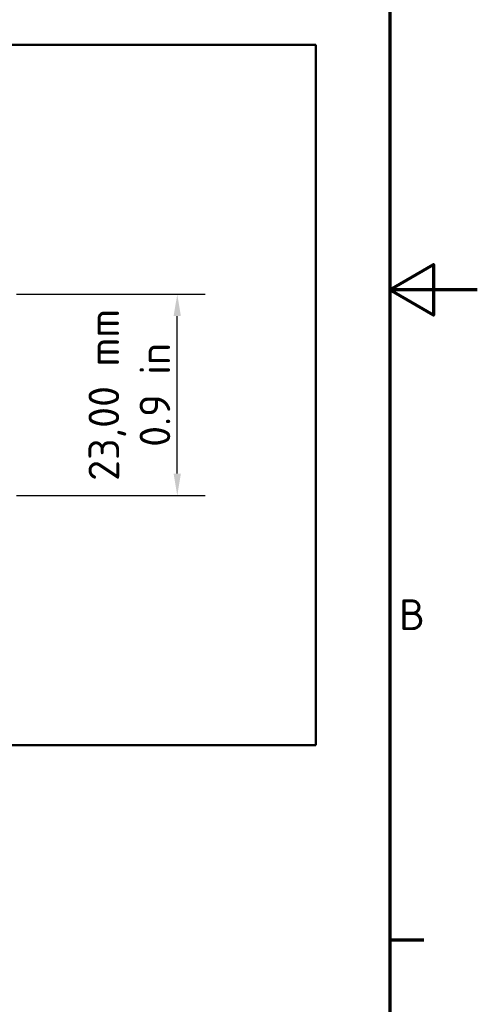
# Model space of a CAD drawing. Header units: millimetres. Extents: x 0 to 420, y 0 to 297.
# Tile 7 of 8: x 368 to 420, y 67 to 179. Entities that reach past the tile are written whole.
import ezdxf

# ---------------------------------------------------------------- set-up
doc = ezdxf.new("R2010")
doc.units = ezdxf.units.MM
for name, color, linetype, lineweight in [('Bemaßung (ISO)', 7, 'Continuous', 25), ('Rahmen (ISO)', 7, 'Continuous', 70), ('Sichtbar (ISO)', 7, 'Continuous', 50)]:
    doc.layers.add(name, color=color, linetype=linetype, lineweight=lineweight)
doc.styles.add('Notiztext (DIN)', font='isocpeur.ttf')
doc.dimstyles.new('Standard (DIN)', dxfattribs={"dimtxt": 3.5, "dimasz": 2.5, "dimexe": 3.175, "dimexo": 0.8, "dimgap": 0.8, "dimtad": 1, "dimrnd": 1e-08, "dimzin": 0, "dimtxsty": 'Notiztext (DIN)', "dimcen": 0.09, "dimdle": 10, "dimclrd": 256, "dimclre": 256, "dimclrt": 256, "dimadec": 0, "dimazin": 0, "dimtfac": 1, "dimtmove": 0, "dimatfit": 3, "dimfxl": 1, "dimtolj": 1, "dimtzin": 0, "dimlwd": -1, "dimlwe": -1, "dimarcsym": 0})

# ---------------------------------------------------------------- blocks, each defined once
blk = doc.blocks.new('Ränder Vorgaberahmen')
at = {"layer": 'Rahmen (ISO)'}
blk.add_line((410, 74.25), (413.9, 74.25), dxfattribs=at)
at = {"layer": 'Rahmen (ISO)', "flags": 128}
for points in [[(10, 10), (10, 287), (410, 287), (410, 10), (10, 10)], [(420, 148.5), (410, 148.5), (415, 151.39), (415, 145.61), (410, 148.5)]]:
    blk.add_lwpolyline(points, dxfattribs=at)
at = {"layer": 'Rahmen (ISO)', "insert": (411.05, 109.63), "char_height": 3.5, "attachment_point": 7, "style": 'Notiztext (DIN)'}
blk.add_mtext('B', dxfattribs=at)
blk = doc.blocks.new('*D15')
at = {"layer": 'Bemaßung (ISO)', "transparency": 16777216}
for p, q in [((367.35, 147.99), (388.89, 147.99)), ((385.72, 127.49), (385.72, 145.49)), ((367.35, 124.99), (388.89, 124.99))]:
    blk.add_line(p, q, dxfattribs=at)
for points in [[(385.3, 145.49), (386.13, 145.49), (385.72, 147.99)], [(385.3, 127.49), (386.13, 127.49), (385.72, 124.99)]]:
    blk.add_solid(points, dxfattribs=at)
at = {"layer": 'Defpoints', "color": 0, "transparency": 16777216}
for p in [(366.55, 147.99), (385.72, 147.99), (366.55, 124.99)]:
    blk.add_point(p, dxfattribs=at)
at = {"layer": 'Bemaßung (ISO)', "transparency": 16777216, "insert": (375.58, 136.49), "char_height": 3.5, "attachment_point": 2, "rotation": 90, "style": 'Notiztext (DIN)'}
blk.add_mtext('\\A1;\\fISOCPEUR|b0|i0;\\H3.5000;23,00 mm\\P\\fISOCPEUR|b0|i0;\\H3.5000;0.9 in', dxfattribs=at)

msp = doc.modelspace()

# ---------------------------------------------------------------- linework, layer by layer
at = {"layer": 'Sichtbar (ISO)'}
for p, q in [((401.5493, 176.4864), (276.5493, 176.4864)), ((401.5493, 96.4864), (401.5493, 176.4864)), ((276.5493, 96.4864), (401.5493, 96.4864))]:
    msp.add_line(p, q, dxfattribs=at)

# ---------------------------------------------------------------- block references
msp.add_blockref('Ränder Vorgaberahmen', (0, 0))

# ---------------------------------------------------------------- dimensions: what is measured, and where the dimension line sits
at = {"layer": 'Bemaßung (ISO)'}
dim = msp.add_linear_dim(base=(385.7156, 147.9864), p1=(366.5493, 124.9864), p2=(366.5493, 147.9864), angle=90, text='\\fISOCPEUR|b0|i0;\\H3.5000;<> mm\\P\\fISOCPEUR|b0|i0;\\H3.5000;0.9 in', dimstyle='Standard (DIN)', override={"dimgap": 0.8, "dimdec": 2, "dimtol": 0, "dimlim": 0, "dimtp": 0, "dimtm": 0, "dimtdec": 2, "dimtofl": 0, "dimatfit": 1, "dimtvp": -0.25}, dxfattribs=at)
dim.commit()
dim.dimension.update_dxf_attribs({"geometry": '*D15', "text_midpoint": (385.7156, 136.4864), "dimtype": 160})

doc.saveas('drawing.dxf')
